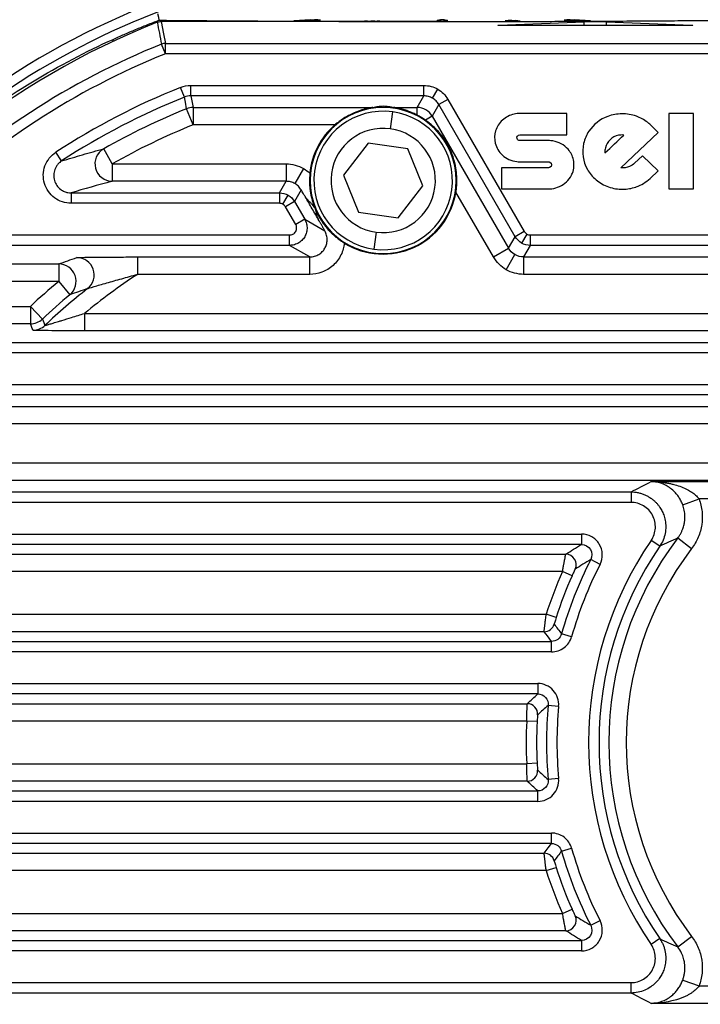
# Paper-space layout '_Superior' of a CAD drawing. Header units: millimetres. Extents: x -40 to 40, y -40 to 40.
# Tile 8 of 13: x -12.1 to 7.4, y -7.5 to 20.8. Entities that reach past the tile are written whole.
import ezdxf

# ---------------------------------------------------------------- set-up
doc = ezdxf.new("R2010")
doc.units = ezdxf.units.MM

psp = doc.layouts.new('_Superior')

# ---------------------------------------------------------------- linework, layer by layer
at = {"color": 7, "linetype": 'Continuous', "lineweight": 25}
for p, q in [((0, 20.733), (-8.081, 20.733)), ((-3.794, 20.784), (-4.26, 20.754)), ((-4.189, 20.752), (-4.093, 20.751)), ((-3.97, 20.752), (-3.504, 20.783)), ((-3.794, 20.764), (-3.794, 20.784)), ((-3.575, 20.785), (-3.672, 20.785)), ((-3.672, 20.785), (-3.672, 20.772)), ((-3.575, 20.778), (-3.575, 20.785)), ((-2.151, 20.743), (-2.052, 20.742)), ((-1.94, 20.744), (-1.809, 20.761)), ((-0.15, 20.775), (-0.15, 20.744)), ((0.05, 20.777), (-0.05, 20.777)), ((-0.05, 20.777), (-0.05, 20.742)), ((-0.05, 20.742), (0.05, 20.742)), ((0.05, 20.742), (0.05, 20.777)), ((0.15, 20.744), (0.15, 20.775)), ((1.626, 20.625), (4.077, 20.728)), ((1.809, 20.761), (1.94, 20.744)), ((1.994, 20.763), (1.895, 20.763)), ((2.052, 20.742), (2.151, 20.743)), ((2.237, 20.745), (2.107, 20.762)), ((3.504, 20.783), (3.97, 20.752)), ((3.672, 20.785), (3.575, 20.785)), ((3.575, 20.785), (3.575, 20.778)), ((3.672, 20.772), (3.672, 20.785)), ((4.26, 20.754), (3.794, 20.784)), ((4.077, 20.617), (4.077, 20.728)), ((4.093, 20.751), (4.189, 20.752)), ((4.723, 20.728), (7.174, 20.625)), ((4.723, 20.617), (4.723, 20.728)), ((6.85, 20.617), (1.949, 20.617)), ((-9.464, 20.162), (-9.464, 20.22)), ((-7.96, 19.803), (-8.072, 20.081)), ((-7.96, 19.803), (-7.96, 20.103)), ((-7.96, 20.103), (7.96, 20.103)), ((7.96, 19.803), (-7.96, 19.803)), ((-7.412, 18.559), (-7.523, 18.838)), ((-7.226, 18.595), (-7.226, 18.895)), ((-7.226, 18.895), (-0.53, 18.895)), ((-0.53, 18.595), (-0.53, 18.895)), ((-0.28, 18.528), (-0.13, 18.788)), ((-0.53, 18.595), (-7.226, 18.595)), ((-0.723, 18.262), (-0.53, 18.595)), ((0.162, 18.495), (-0.097, 18.345)), ((0.162, 18.495), (2.356, 14.695)), ((-7.162, 17.762), (-7.349, 18.225)), ((-7.162, 18.262), (-1.996, 18.262)), ((-7.162, 18.262), (-7.162, 17.762)), ((-1.699, 18.261), (-1.699, 18.304)), ((-1.493, 17.647), (-1.426, 18.133)), ((-1.401, 18.262), (-0.723, 18.262)), ((-0.723, 18.041), (-0.723, 18.262)), ((-0.097, 18.345), (-0.29, 18.012)), ((2.097, 14.545), (-0.097, 18.345)), ((-0.29, 18.012), (-0.487, 17.898)), ((-0.29, 18.012), (1.904, 14.212)), ((3.584, 18.088), (2.231, 18.088)), ((3.584, 17.476), (3.584, 18.088)), ((7.216, 18.088), (6.508, 18.088)), ((6.508, 18.088), (6.508, 15.918)), ((7.216, 15.918), (7.216, 18.088)), ((-3.085, 17.762), (-7.162, 17.762)), ((6.208, 17.546), (5.982, 17.761)), ((2.226, 17.476), (3.584, 17.476)), ((3.052, 17.309), (2.226, 17.309)), ((5.131, 16.522), (6.208, 17.546)), ((-9.484, 16.638), (-9.732, 17.072)), ((-2.134, 17.231), (-2.842, 16.319)), ((-0.99, 17.072), (-2.134, 17.231)), ((-0.555, 16.003), (-0.99, 17.072)), ((-10.941, 16.723), (-11.105, 16.974)), ((5.753, 16.875), (5.528, 16.661)), ((6.208, 16.443), (5.753, 16.875)), ((-9.484, 16.638), (-9.484, 16.138)), ((-9.484, 16.638), (-4.489, 16.638)), ((-4.489, 16.638), (-4.489, 16.138)), ((-3.989, 16.504), (-4.239, 16.071)), ((1.703, 16.53), (1.703, 15.918)), ((3.057, 16.53), (1.703, 16.53)), ((2.213, 16.698), (3.05, 16.697)), ((5.972, 16.219), (6.208, 16.443)), ((-2.842, 16.319), (-2.407, 15.249)), ((-4.489, 16.138), (-9.484, 16.138)), ((-4.681, 15.805), (-4.489, 16.138)), ((-4.056, 15.888), (-4.248, 15.555)), ((-1.264, 15.091), (-0.555, 16.003)), ((1.703, 15.918), (3.052, 15.918)), ((5.559, 15.973), (5.572, 15.977)), ((6.508, 15.918), (7.216, 15.918)), ((-10.667, 15.805), (-10.667, 15.505)), ((-10.667, 15.805), (-4.681, 15.805)), ((-4.681, 15.805), (-4.681, 15.505)), ((-4.581, 15.478), (-4.431, 15.738)), ((1.471, 13.962), (0.393, 15.83)), ((-4.681, 15.505), (-10.667, 15.505)), ((-4.248, 15.555), (-4.508, 15.405)), ((-4.213, 14.895), (-4.508, 15.405)), ((-4.248, 15.555), (-3.954, 15.045)), ((-3.954, 15.045), (-4.213, 14.895)), ((-3.954, 15.045), (-3.377, 14.712)), ((-2.407, 15.249), (-1.264, 15.091)), ((-15.06, 14.595), (-4.387, 14.595)), ((-4.387, 14.295), (-4.387, 14.595)), ((-1.904, 14.675), (-1.971, 14.189)), ((1.904, 14.212), (2.097, 14.545)), ((2.356, 14.695), (2.097, 14.545)), ((2.43, 14.622), (2.28, 14.362)), ((2.53, 14.595), (2.53, 14.295)), ((2.53, 14.595), (15.06, 14.595)), ((-4.387, 14.295), (-14.933, 14.295)), ((-3.81, 13.962), (-4.387, 14.295)), ((1.471, 13.962), (1.904, 14.212)), ((2.53, 14.295), (2.337, 13.962)), ((14.933, 14.295), (2.53, 14.295)), ((-8.76, 13.962), (-3.81, 13.962)), ((-8.76, 13.962), (-8.76, 13.462)), ((-3.81, 13.462), (-3.81, 13.962)), ((-1.699, 14.061), (-1.699, 14.044)), ((1.837, 13.596), (2.087, 14.029)), ((2.337, 13.962), (8.76, 13.962)), ((2.337, 13.962), (2.337, 13.462)), ((-16.761, 13.76), (-11.025, 13.76)), ((-11.025, 13.76), (-11.025, 13.261)), ((-3.81, 13.462), (-8.76, 13.462)), ((8.76, 13.462), (2.337, 13.462)), ((-11.025, 13.261), (-17.418, 13.261)), ((-11.025, 13.261), (-10.705, 12.876)), ((-17.944, 12.539), (-11.839, 12.539)), ((-11.839, 12.539), (-11.839, 12.04)), ((-11.839, 12.539), (-11.495, 12.176)), ((-10.282, 12.338), (-10.282, 11.838)), ((-10.282, 12.338), (10.282, 12.338)), ((-11.839, 12.04), (-18.461, 12.04)), ((10.282, 11.838), (-10.282, 11.838)), ((-14.933, 11.505), (14.933, 11.505)), ((15.06, 11.205), (-15.06, 11.205)), ((-15.06, 10.295), (15.06, 10.295)), ((14.933, 9.995), (-14.933, 9.995)), ((-13.192, 9.662), (13.192, 9.662)), ((13.192, 9.162), (-13.192, 9.162)), ((-13.905, 8.038), (13.905, 8.038)), ((13.905, 7.538), (-13.905, 7.538)), ((6.007, 7.503), (19.233, 7.503)), ((-14.933, 7.205), (5.424, 7.205)), ((5.424, 7.205), (5.424, 6.905)), ((5.424, 6.905), (-15.06, 6.905)), ((6.912, 6.831), (7.381, 7.003)), ((19.233, 7.003), (7.381, 7.003)), ((-15.06, 5.995), (4, 5.995)), ((4, 5.995), (4, 5.695)), ((4, 5.695), (-14.933, 5.695)), ((6.249, 5.641), (6.002, 5.81)), ((6.768, 5.881), (7.166, 5.578)), ((-15.236, 5.414), (3.55, 5.414)), ((4.533, 5.121), (4.267, 5.258)), ((3.455, 4.914), (-15.236, 4.914)), ((3.729, 4.792), (3.455, 4.914)), ((-15.579, 3.686), (2.986, 3.686)), ((3.272, 3.594), (2.986, 3.686)), ((2.928, 3.186), (-15.579, 3.186)), ((3.716, 3.042), (3.427, 3.124)), ((-14.933, 2.905), (3.138, 2.905)), ((3.138, 2.605), (3.138, 2.905)), ((3.138, 2.605), (-15.06, 2.605)), ((-15.06, 1.695), (2.746, 1.695)), ((2.746, 1.695), (2.746, 1.395)), ((2.746, 1.395), (-14.933, 1.395)), ((-15.997, 1.114), (2.442, 1.114)), ((3.343, 1.039), (3.044, 1.067)), ((2.426, 0.614), (-15.997, 0.614)), ((2.726, 0.599), (2.426, 0.614)), ((-15.997, -0.614), (2.426, -0.614)), ((2.726, -0.599), (2.426, -0.614)), ((2.442, -1.114), (-15.997, -1.114)), ((3.343, -1.039), (3.044, -1.067)), ((-14.933, -1.395), (2.746, -1.395)), ((2.746, -1.695), (2.746, -1.395)), ((2.746, -1.695), (-15.06, -1.695)), ((-15.06, -2.605), (3.138, -2.605)), ((3.138, -2.905), (3.138, -2.605)), ((3.138, -2.905), (-14.933, -2.905)), ((3.427, -3.124), (3.716, -3.042)), ((-15.579, -3.186), (2.928, -3.186)), ((2.986, -3.686), (3.272, -3.594)), ((2.986, -3.686), (-15.579, -3.686)), ((3.455, -4.914), (3.729, -4.792)), ((-15.236, -4.914), (3.455, -4.914)), ((4.267, -5.258), (4.533, -5.121)), ((3.55, -5.414), (-15.236, -5.414)), ((6.249, -5.641), (6.002, -5.81)), ((6.768, -5.881), (7.166, -5.578)), ((-14.933, -5.695), (4, -5.695)), ((4, -5.695), (4, -5.995)), ((4, -5.995), (-15.06, -5.995)), ((-15.06, -6.905), (5.424, -6.905)), ((5.424, -7.205), (5.424, -6.905)), ((6.912, -6.831), (7.381, -7.003)), ((7.381, -7.003), (19.233, -7.003)), ((5.424, -7.205), (-14.933, -7.205)), ((19.233, -7.503), (6.007, -7.503))]:
    psp.add_line(p, q, dxfattribs=at)
at = {"color": 7, "linetype": 'Continuous', "lineweight": 25, "flags": 128}
for points in [[(-8.181, 20.96), (-8.161, 20.854), (-8.145, 20.771)], [(-8.081, 20.733), (-8.014, 20.38), (-7.96, 20.103)], [(-7.349, 18.225), (-7.384, 18.412), (-7.412, 18.559)], [(-7.226, 18.595), (-7.19, 18.408), (-7.162, 18.262)], [(-11.495, 12.176), (-11.453, 12.074), (-11.42, 11.993)], [(-11.765, 11.855), (-11.806, 11.959), (-11.839, 12.04)], [(3.138, 2.905), (3.02, 3.062), (2.928, 3.186)], [(2.928, -3.186), (3.045, -3.029), (3.138, -2.905)]]:
    psp.add_lwpolyline(points, dxfattribs=at)
at = {"color": 7, "linetype": 'Continuous', "lineweight": 25}
for centre, radius, start, end in [((0, 0), 40, 89.4727, 269.4727), ((0, 0), 40, 269.4727, 89.4727), ((0, 0), 39.7, 89.4727, 269.4727), ((0, 0), 39.7, 269.4727, 89.4727), ((0, 0), 26.253, 12.9264, 166.9377), ((0, 0), 25.953, 11.5776, 168.5154), ((0, 0), 25.583, 9.1472, 170.7212), ((0, 0), 25.583, 9.2224, 90), ((0, 0), 22.833, 89.4727, 270), ((0, 0), 22.833, 269.4727, 90), ((0, 0), 22.544, 108.1456, 135.2885), ((0, 0), 22.273, 111.5785, 248.4215), ((227.174, 64.951), 239.487, 190.64503, 190.79864), ((0, 0), 21.643, 111.8987, 134.4024), ((-7.96, 19.803), 0.3, 90.0034, 111.8953), ((0, 0), 21.343, 111.8987, 134.4024), ((0, 0), 20.284, 111.77, 123.1942), ((0, 0), 19.984, 111.77, 123.1942), ((0, 0), 19.651, 111.9608, 119.6841), ((-7.162, 17.762), 0.5, 90.0034, 111.9574), ((-1.699, 16.161), 2.1, 90, 270), ((-1.699, 16.161), 1.991, 82.128, 262.128), ((-1.699, 16.161), 1.991, 262.128, 82.128), ((-1.699, 16.161), 1.991, 262.128, 82.128), ((-1.699, 16.161), 2.1, 270, 90), ((-0.723, 17.762), 0.5, 30.0107, 89.9893), ((0, 0), 19.151, 111.9608, 119.6841), ((-1.699, 16.161), 2.117, 130.8854, 174.3767), ((-1.699, 16.161), 1.5, 82.128, 262.128), ((-1.699, 16.161), 1.5, 262.128, 82.128), ((-9.483, 16.639), 0.5, 119.8276, 269.8566), ((-1.699, 16.161), 2.117, 238.1913, 351.0032), ((-10.504, 13.444), 0.5, 308.0906, 89.9066), ((-11.026, 13.26), 0.5, 309.8266, 89.9135), ((0, 0), 16.061, 123.0529, 129.8069), ((0, 0), 17.245, 129.7401, 133.3532), ((0, 0), 16.561, 127.9971, 133.5984), ((0, 0), 16.745, 129.7401, 133.3532), ((-11.839, 12.54), 0.5, 270.0072, 313.346), ((-11.765, 12.355), 0.5, 270.0072, 313.5912), ((14.5, 0), 10.295, 145.6401, 214.3599), ((14.5, 0), 9.714, 142.7436, 217.2564), ((3.549, 5.114), 0.3, 335.0033, 89.9629), ((14.5, 0), 9.995, 145.6401, 214.3599), ((14.5, 0), 9.214, 142.7436, 217.2564), ((14.5, 0), 11.505, 152.8065, 164.2464), ((14.5, 0), 11.205, 152.8065, 164.2464), ((14.5, 0), 12.089, 156.0154, 162.2489), ((14.5, 0), 11.789, 156.0154, 162.2489), ((2.928, 3.486), 0.3, 270.0143, 343.2221), ((33.371, 26.375), 37.911, 217.3033, 217.8289), ((2.441, 0.814), 0.3, 356.1596, 89.9778), ((14.5, 0), 11.505, 174.6783, 185.3217), ((14.5, 0), 11.205, 174.6783, 185.3217), ((14.5, 0), 12.089, 177.0879, 182.9121), ((14.5, 0), 11.789, 177.0879, 182.9121), ((2.441, -0.814), 0.3, 270.0222, 3.8404), ((14.5, 0), 11.205, 195.7536, 207.1935), ((2.928, -3.486), 0.3, 16.7779, 89.9857), ((33.414, -26.408), 37.965, 142.1715, 142.6964), ((14.5, 0), 11.505, 195.7536, 207.1935), ((14.5, 0), 11.789, 197.7511, 203.9846), ((14.5, 0), 12.089, 197.7511, 203.9846), ((0, 0), 25.583, 189.1472, 350.7127), ((3.549, -5.114), 0.3, 270.0371, 24.9967), ((0, 0), 25.953, 191.5776, 348.5154), ((0, 0), 26.253, 192.9264, 346.9377)]:
    psp.add_arc(centre, radius, start, end, dxfattribs=at)
for points, knots in [([(-9.464, 20.22), (-9.357, 20.268), (-9.143, 20.364), (-8.815, 20.504), (-8.484, 20.64), (-8.258, 20.727), (-8.145, 20.771)], [0, 0, 0, 0, 0.251426, 0.501834, 0.751325, 1, 1, 1, 1]), ([(-8.145, 20.771), (-6.965, 20.759), (-5.66, 20.749), (-2.904, 20.736), (-1.452, 20.733), (1.452, 20.733), (2.904, 20.736), (5.66, 20.749), (6.965, 20.759), (8.145, 20.771)], [0, 0, 0, 0, 0.25, 0.25, 0.5, 0.5, 0.75, 0.75, 1, 1, 1, 1]), ([(-4.189, 20.752), (-4.212, 20.752), (-4.236, 20.752), (-4.264, 20.753), (-4.266, 20.753), (-4.26, 20.754)], [0, 0, 0, 0, 0.5, 0.5, 1, 1, 1, 1]), ([(-3.97, 20.752), (-3.976, 20.752), (-3.993, 20.752), (-4.041, 20.751), (-4.07, 20.751), (-4.093, 20.751)], [0, 0, 0, 0, 0.5, 0.5, 1, 1, 1, 1]), ([(-3.794, 20.784), (-3.788, 20.784), (-3.771, 20.785), (-3.724, 20.785), (-3.694, 20.785), (-3.672, 20.785)], [0, 0, 0, 0, 0.5, 0.5, 1, 1, 1, 1]), ([(-3.575, 20.785), (-3.555, 20.785), (-3.535, 20.785), (-3.508, 20.784), (-3.501, 20.784), (-3.501, 20.783)], [0, 0, 0, 0, 0.5, 0.5, 1, 1, 1, 1]), ([(-2.151, 20.743), (-2.174, 20.743), (-2.2, 20.743), (-2.234, 20.744), (-2.24, 20.744), (-2.237, 20.745)], [0, 0, 0, 0, 0.5, 0.5, 1, 1, 1, 1]), ([(-1.94, 20.744), (-1.943, 20.743), (-1.956, 20.743), (-2, 20.742), (-2.028, 20.742), (-2.052, 20.742)], [0, 0, 0, 0, 0.5, 0.5, 1, 1, 1, 1]), ([(-0.15, 20.775), (-0.15, 20.775), (-0.14, 20.776), (-0.101, 20.777), (-0.074, 20.777), (-0.05, 20.777)], [0, 0, 0, 0, 0.5, 0.5, 1, 1, 1, 1]), ([(-0.05, 20.742), (-0.074, 20.742), (-0.101, 20.742), (-0.14, 20.743), (-0.15, 20.743), (-0.15, 20.744)], [0, 0, 0, 0, 0.5, 0.5, 1, 1, 1, 1]), ([(0, 20.733), (1.392, 20.733), (2.806, 20.736), (5.545, 20.748), (6.868, 20.758), (8.088, 20.769)], [0, 0, 0, 0, 0.5, 0.5, 1, 1, 1, 1]), ([(0.05, 20.777), (0.074, 20.777), (0.101, 20.777), (0.14, 20.776), (0.15, 20.775), (0.15, 20.775)], [0, 0, 0, 0, 0.5, 0.5, 1, 1, 1, 1]), ([(0.15, 20.744), (0.15, 20.743), (0.14, 20.743), (0.101, 20.742), (0.074, 20.742), (0.05, 20.742)], [0, 0, 0, 0, 0.5, 0.5, 1, 1, 1, 1]), ([(1.809, 20.761), (1.806, 20.762), (1.812, 20.762), (1.846, 20.763), (1.872, 20.763), (1.895, 20.763)], [0, 0, 0, 0, 0.5, 0.5, 1, 1, 1, 1]), ([(2.052, 20.742), (2.028, 20.742), (2, 20.742), (1.956, 20.743), (1.943, 20.743), (1.94, 20.744)], [0, 0, 0, 0, 0.5, 0.5, 1, 1, 1, 1]), ([(1.994, 20.763), (2.018, 20.763), (2.046, 20.763), (2.09, 20.763), (2.103, 20.762), (2.107, 20.762)], [0, 0, 0, 0, 0.5, 0.5, 1, 1, 1, 1]), ([(2.238, 20.744), (2.238, 20.744), (2.23, 20.744), (2.197, 20.743), (2.173, 20.743), (2.151, 20.743)], [0, 0, 0, 0, 0.5, 0.5, 1, 1, 1, 1]), ([(3.504, 20.783), (3.498, 20.783), (3.5, 20.784), (3.528, 20.784), (3.552, 20.785), (3.575, 20.785)], [0, 0, 0, 0, 0.5, 0.5, 1, 1, 1, 1]), ([(3.672, 20.785), (3.694, 20.785), (3.724, 20.785), (3.771, 20.785), (3.788, 20.784), (3.794, 20.784)], [0, 0, 0, 0, 0.5, 0.5, 1, 1, 1, 1]), ([(4.093, 20.751), (4.07, 20.751), (4.041, 20.751), (3.993, 20.752), (3.976, 20.752), (3.97, 20.752)], [0, 0, 0, 0, 0.5, 0.5, 1, 1, 1, 1]), ([(4.077, 20.728), (4.097, 20.729), (4.133, 20.73), (4.246, 20.732), (4.322, 20.732), (4.478, 20.732), (4.554, 20.732), (4.666, 20.73), (4.703, 20.729), (4.723, 20.728)], [0, 0, 0, 0, 0.25, 0.25, 0.5, 0.5, 0.75, 0.75, 1, 1, 1, 1]), ([(4.263, 20.753), (4.263, 20.753), (4.256, 20.753), (4.229, 20.752), (4.209, 20.752), (4.189, 20.752)], [0, 0, 0, 0, 0.5, 0.5, 1, 1, 1, 1]), ([(1.949, 20.617), (1.908, 20.617), (1.864, 20.617), (1.777, 20.617), (1.736, 20.618), (1.668, 20.619), (1.641, 20.62), (1.607, 20.621), (1.599, 20.622), (1.599, 20.623)], [0, 0, 0, 0, 0.25, 0.25, 0.5, 0.5, 0.75, 0.75, 1, 1, 1, 1]), ([(7.174, 20.625), (7.192, 20.624), (7.204, 20.623), (7.196, 20.621), (7.176, 20.62), (7.107, 20.618), (7.058, 20.618), (6.953, 20.617), (6.899, 20.617), (6.85, 20.617)], [0, 0, 0, 0, 0.25, 0.25, 0.5, 0.5, 0.75, 0.75, 1, 1, 1, 1]), ([(-9.464, -20.22), (-10.231, -19.871), (-11.007, -19.466), (-12.554, -18.529), (-13.326, -17.996), (-14.84, -16.795), (-15.582, -16.125), (-17.003, -14.645), (-17.682, -13.835), (-18.942, -12.081), (-19.523, -11.137), (-20.551, -9.133), (-20.998, -8.073), (-21.727, -5.867), (-22.009, -4.721), (-22.388, -2.383), (-22.484, -1.192), (-22.484, 1.192), (-22.388, 2.383), (-22.009, 4.721), (-21.727, 5.867), (-20.998, 8.073), (-20.551, 9.133), (-19.523, 11.137), (-18.942, 12.081), (-17.682, 13.835), (-17.003, 14.645), (-15.582, 16.125), (-14.84, 16.795), (-13.326, 17.996), (-12.554, 18.529), (-11.007, 19.466), (-10.231, 19.871), (-9.464, 20.22)], [0, 0, 0, 0, 0.0625, 0.0625, 0.125, 0.125, 0.1875, 0.1875, 0.25, 0.25, 0.3125, 0.3125, 0.375, 0.375, 0.4375, 0.4375, 0.5, 0.5, 0.5625, 0.5625, 0.625, 0.625, 0.6875, 0.6875, 0.75, 0.75, 0.8125, 0.8125, 0.875, 0.875, 0.9375, 0.9375, 1, 1, 1, 1]), ([(-0.28, 18.528), (-0.299, 18.538), (-0.337, 18.558), (-0.399, 18.579), (-0.464, 18.592), (-0.508, 18.594), (-0.53, 18.595)], [0, 0, 0, 0, 0.245593, 0.494121, 0.745589, 1, 1, 1, 1]), ([(-0.097, 18.345), (-0.109, 18.364), (-0.133, 18.401), (-0.177, 18.45), (-0.226, 18.494), (-0.262, 18.516), (-0.28, 18.528)], [0, 0, 0, 0, 0.254411, 0.505879, 0.754407, 1, 1, 1, 1]), ([(-1.996, 18.262), (-1.997, 18.261), (-2, 18.261), (-2.014, 18.259), (-2.034, 18.255), (-2.062, 18.251), (-2.097, 18.244), (-2.139, 18.235), (-2.188, 18.224), (-2.254, 18.207), (-2.336, 18.183), (-2.433, 18.15), (-2.552, 18.102), (-2.688, 18.037), (-2.834, 17.951), (-2.966, 17.86), (-3.046, 17.794), (-3.085, 17.762)], [0, 0, 0, 0, 0.01639, 0.035821, 0.059297, 0.087394, 0.120444, 0.158651, 0.202145, 0.251014, 0.331798, 0.414673, 0.49977, 0.639888, 0.769316, 0.888969, 1, 1, 1, 1]), ([(-1.996, 18.262), (-1.948, 18.276), (-1.898, 18.286), (-1.799, 18.3), (-1.749, 18.304), (-1.699, 18.304)], [0, 0, 0, 0, 0.5, 0.5, 1, 1, 1, 1]), ([(-1.699, 18.304), (-1.649, 18.304), (-1.598, 18.3), (-1.499, 18.286), (-1.449, 18.276), (-1.401, 18.262)], [0, 0, 0, 0, 0.5, 0.5, 1, 1, 1, 1]), ([(-0.723, 18.041), (-0.762, 18.06), (-0.84, 18.1), (-0.961, 18.149), (-1.09, 18.193), (-1.199, 18.222), (-1.281, 18.24), (-1.325, 18.249), (-1.355, 18.254), (-1.377, 18.258), (-1.395, 18.261), (-1.399, 18.261), (-1.401, 18.262)], [0, 0, 0, 0, 0.163145, 0.328984, 0.497932, 0.697471, 0.781091, 0.848656, 0.890543, 0.92498, 0.965137, 1, 1, 1, 1]), ([(-0.487, 17.898), (-0.505, 17.911), (-0.543, 17.937), (-0.602, 17.974), (-0.663, 18.009), (-0.703, 18.03), (-0.723, 18.041)], [0, 0, 0, 0, 0.250126, 0.500008, 0.749918, 1, 1, 1, 1]), ([(0.393, 15.83), (0.398, 15.865), (0.408, 15.937), (0.417, 16.05), (0.42, 16.171), (0.416, 16.3), (0.404, 16.43), (0.382, 16.57), (0.348, 16.722), (0.302, 16.866), (0.248, 17.006), (0.189, 17.132), (0.116, 17.261), (0.035, 17.385), (-0.044, 17.488), (-0.142, 17.602), (-0.248, 17.709), (-0.372, 17.815), (-0.451, 17.872), (-0.487, 17.898)], [0, 0, 0, 0, 0.042837, 0.089127, 0.139083, 0.192872, 0.250631, 0.304774, 0.375111, 0.45189, 0.500302, 0.567693, 0.625385, 0.680041, 0.750324, 0.789955, 0.87532, 0.94431, 1, 1, 1, 1]), ([(-10.941, 16.723), (-10.841, 16.754), (-10.644, 16.814), (-10.341, 16.902), (-10.04, 16.988), (-9.833, 17.045), (-9.732, 17.072)], [0, 0, 0, 0, 0.260634, 0.514179, 0.760634, 1, 1, 1, 1]), ([(-10.667, 15.505), (-10.84, 15.505), (-11.008, 15.561), (-11.283, 15.766), (-11.385, 15.912), (-11.483, 16.239), (-11.478, 16.419), (-11.361, 16.739), (-11.25, 16.88), (-11.105, 16.974)], [0, 0, 0, 0, 0.25, 0.25, 0.5, 0.5, 0.75, 0.75, 1, 1, 1, 1]), ([(-10.941, 16.723), (-10.96, 16.71), (-11, 16.681), (-11.054, 16.626), (-11.102, 16.557), (-11.149, 16.459), (-11.177, 16.323), (-11.157, 16.163), (-11.086, 16.014), (-10.983, 15.907), (-10.869, 15.843), (-10.766, 15.81), (-10.699, 15.807), (-10.667, 15.805)], [0, 0, 0, 0, 0.0547836, 0.114901, 0.1803711, 0.2509192, 0.3691502, 0.5004701, 0.6215238, 0.7499645, 0.8425135, 0.9259522, 1, 1, 1, 1]), ([(-3.806, 16.368), (-3.808, 16.344), (-3.813, 16.291), (-3.816, 16.205), (-3.817, 16.103), (-3.811, 15.988), (-3.792, 15.821), (-3.758, 15.651), (-3.714, 15.509), (-3.686, 15.429), (-3.671, 15.39), (-3.665, 15.374)], [0, 0, 0, 0, 0.072483, 0.156048, 0.251073, 0.376723, 0.50173, 0.748897, 0.874419, 0.948211, 1, 1, 1, 1]), ([(-4.239, 16.071), (-4.258, 16.081), (-4.296, 16.102), (-4.358, 16.122), (-4.423, 16.136), (-4.467, 16.137), (-4.489, 16.138)], [0, 0, 0, 0, 0.245587, 0.494112, 0.745581, 1, 1, 1, 1]), ([(-4.056, 15.888), (-4.068, 15.907), (-4.091, 15.945), (-4.135, 15.994), (-4.184, 16.037), (-4.221, 16.06), (-4.239, 16.071)], [0, 0, 0, 0, 0.254419, 0.505888, 0.754413, 1, 1, 1, 1]), ([(-3.941, 15.697), (-3.958, 15.725), (-3.997, 15.79), (-4.035, 15.853), (-4.056, 15.888)], [0, 0, 0, 0, 0.424747, 1, 1, 1, 1]), ([(-3.539, 15.004), (-3.606, 15.119), (-3.673, 15.235), (-3.807, 15.466), (-3.874, 15.581), (-3.941, 15.697)], [0, 0, 0, 0, 0.5, 0.5, 1, 1, 1, 1]), ([(-3.664, 15.374), (-3.678, 15.393), (-3.707, 15.433), (-3.759, 15.493), (-3.833, 15.567), (-3.897, 15.63), (-3.931, 15.681), (-3.941, 15.697)], [0, 0, 0, 0, 0.140367, 0.305437, 0.500353, 0.84675, 1, 1, 1, 1]), ([(-3.635, 15.304), (-3.625, 15.281), (-3.602, 15.232), (-3.57, 15.167), (-3.532, 15.099), (-3.492, 15.031), (-3.446, 14.962), (-3.401, 14.898), (-3.352, 14.835), (-3.301, 14.773), (-3.248, 14.714), (-3.188, 14.653), (-3.13, 14.599), (-3.063, 14.54), (-2.992, 14.483), (-2.904, 14.418), (-2.843, 14.38), (-2.815, 14.362)], [0, 0, 0, 0, 0.058744, 0.124739, 0.172618, 0.249111, 0.320845, 0.373702, 0.436347, 0.498533, 0.551867, 0.62344, 0.706969, 0.748596, 0.840489, 0.923812, 1, 1, 1, 1]), ([(-3.539, 15.004), (-3.55, 15.025), (-3.573, 15.069), (-3.598, 15.143), (-3.617, 15.221), (-3.629, 15.278), (-3.635, 15.304)], [0, 0, 0, 0, 0.2499145, 0.498177, 0.7690342, 1, 1, 1, 1]), ([(-3.954, 15.045), (-3.943, 15.024), (-3.921, 14.983), (-3.9, 14.916), (-3.888, 14.847), (-3.885, 14.777), (-3.893, 14.708), (-3.91, 14.64), (-3.936, 14.575), (-3.971, 14.514), (-4.014, 14.459), (-4.064, 14.411), (-4.121, 14.37), (-4.183, 14.337), (-4.248, 14.313), (-4.317, 14.298), (-4.363, 14.296), (-4.387, 14.295)], [0, 0, 0, 0, 0.066669, 0.133337, 0.200005, 0.266671, 0.333337, 0.400002, 0.466667, 0.533333, 0.599998, 0.666663, 0.733329, 0.799995, 0.866663, 0.933331, 1, 1, 1, 1]), ([(-4.387, 14.595), (-4.358, 14.595), (-4.325, 14.601), (-4.262, 14.634), (-4.233, 14.661), (-4.194, 14.728), (-4.185, 14.767), (-4.188, 14.838), (-4.199, 14.87), (-4.213, 14.895)], [0, 0, 0, 0, 0.25, 0.25, 0.5, 0.5, 0.75, 0.75, 1, 1, 1, 1]), ([(-3.377, 14.712), (-3.391, 14.738), (-3.417, 14.784), (-3.457, 14.857), (-3.496, 14.927), (-3.525, 14.979), (-3.539, 15.004)], [0, 0, 0, 0, 0.285183, 0.49972, 0.762323, 1, 1, 1, 1]), ([(-3.81, 13.962), (-3.786, 13.963), (-3.739, 13.965), (-3.67, 13.98), (-3.606, 14.003), (-3.548, 14.034), (-3.495, 14.071), (-3.448, 14.114), (-3.408, 14.161), (-3.364, 14.228), (-3.323, 14.323), (-3.304, 14.45), (-3.317, 14.586), (-3.356, 14.669), (-3.377, 14.712)], [0, 0, 0, 0, 0.068234, 0.134844, 0.199831, 0.263198, 0.32495, 0.385088, 0.443617, 0.500542, 0.615764, 0.737399, 0.865471, 1, 1, 1, 1]), ([(-2.815, 14.362), (-2.826, 14.25), (-2.857, 14.133), (-2.966, 13.911), (-3.044, 13.806), (-3.234, 13.634), (-3.346, 13.567), (-3.578, 13.481), (-3.698, 13.462), (-3.81, 13.462)], [0, 0, 0, 0, 0.25, 0.25, 0.5, 0.5, 0.75, 0.75, 1, 1, 1, 1]), ([(-10.503, 13.945), (-10.494, 13.948), (-10.4, 13.951), (-10.145, 13.955), (-9.987, 13.957), (-9.656, 13.96), (-9.48, 13.96), (-9.123, 13.961), (-8.942, 13.962), (-8.76, 13.962)], [0, 0, 0, 0, 0.25, 0.25, 0.5, 0.5, 0.75, 0.75, 1, 1, 1, 1]), ([(-10.195, 13.051), (-10.187, 13.055), (-10.112, 13.078), (-9.907, 13.14), (-9.779, 13.178), (-9.507, 13.255), (-9.362, 13.296), (-9.064, 13.379), (-8.913, 13.421), (-8.76, 13.462)], [0, 0, 0, 0, 0.25, 0.25, 0.5, 0.5, 0.75, 0.75, 1, 1, 1, 1]), ([(-11.42, 11.993), (-11.419, 11.993), (-11.417, 11.993), (-11.402, 11.997), (-11.377, 12.004), (-11.342, 12.015), (-11.297, 12.028), (-11.243, 12.044), (-11.179, 12.063), (-11.106, 12.085), (-11.024, 12.109), (-10.874, 12.155), (-10.626, 12.232), (-10.406, 12.3), (-10.282, 12.338)], [0, 0, 0, 0, 0.033922, 0.069338, 0.107386, 0.14898, 0.194814, 0.245394, 0.301088, 0.362154, 0.428777, 0.501085, 0.71856, 1, 1, 1, 1]), ([(-10.282, 11.838), (-10.446, 11.838), (-10.608, 11.839), (-10.924, 11.84), (-11.081, 11.841), (-11.368, 11.843), (-11.501, 11.845), (-11.7, 11.85), (-11.764, 11.853), (-11.765, 11.855)], [0, 0, 0, 0, 0.25, 0.25, 0.5, 0.5, 0.75, 0.75, 1, 1, 1, 1]), ([(6.912, 6.831), (6.905, 6.849), (6.89, 6.886), (6.865, 6.941), (6.835, 6.996), (6.802, 7.05), (6.765, 7.103), (6.706, 7.177), (6.617, 7.267), (6.46, 7.384), (6.288, 7.46), (6.124, 7.496), (6.042, 7.501), (6.007, 7.503)], [0, 0, 0, 0, 0.037006, 0.07556, 0.116002, 0.158612, 0.203617, 0.251193, 0.364226, 0.500878, 0.750357, 0.892345, 1, 1, 1, 1]), ([(6.007, 7.503), (6.061, 7.502), (6.163, 7.499), (6.308, 7.486), (6.437, 7.467), (6.551, 7.445), (6.648, 7.423), (6.77, 7.389), (6.911, 7.339), (7.067, 7.264), (7.197, 7.182), (7.302, 7.097), (7.356, 7.033), (7.381, 7.003)], [0, 0, 0, 0, 0.109754, 0.20894, 0.297562, 0.375623, 0.443132, 0.500099, 0.629202, 0.743112, 0.842316, 0.927555, 1, 1, 1, 1]), ([(5.424, 7.205), (5.457, 7.204), (5.525, 7.202), (5.626, 7.186), (5.724, 7.161), (5.819, 7.126), (5.908, 7.082), (5.989, 7.032), (6.063, 6.976), (6.129, 6.916), (6.185, 6.855), (6.234, 6.793), (6.274, 6.732), (6.321, 6.651), (6.37, 6.539), (6.413, 6.382), (6.43, 6.203), (6.411, 6.01), (6.354, 5.815), (6.284, 5.699), (6.249, 5.641)], [0, 0, 0, 0, 0.046634, 0.093637, 0.140609, 0.187135, 0.232801, 0.27721, 0.319998, 0.360844, 0.399476, 0.435675, 0.469272, 0.500146, 0.564609, 0.639415, 0.723006, 0.813019, 0.906442, 1, 1, 1, 1]), ([(6.002, 5.81), (6.074, 5.916), (6.116, 6.04), (6.13, 6.293), (6.102, 6.42), (5.984, 6.644), (5.893, 6.74), (5.677, 6.87), (5.552, 6.905), (5.424, 6.905)], [0, 0, 0, 0, 0.25, 0.25, 0.5, 0.5, 0.75, 0.75, 1, 1, 1, 1]), ([(6.768, 5.881), (6.786, 5.906), (6.821, 5.954), (6.863, 6.03), (6.897, 6.103), (6.923, 6.171), (6.941, 6.234), (6.953, 6.289), (6.969, 6.379), (6.977, 6.508), (6.961, 6.675), (6.928, 6.78), (6.912, 6.831)], [0, 0, 0, 0, 0.091504, 0.178314, 0.259092, 0.332627, 0.397869, 0.453947, 0.500163, 0.6721, 0.839739, 1, 1, 1, 1]), ([(7.381, 7.003), (7.424, 6.884), (7.452, 6.763), (7.477, 6.514), (7.474, 6.386), (7.437, 6.14), (7.403, 6.017), (7.305, 5.787), (7.243, 5.679), (7.166, 5.578)], [0, 0, 0, 0, 0.25, 0.25, 0.5, 0.5, 0.75, 0.75, 1, 1, 1, 1]), ([(4.533, 5.121), (4.581, 5.213), (4.603, 5.315), (4.596, 5.519), (4.566, 5.62), (4.458, 5.795), (4.382, 5.868), (4.205, 5.968), (4.103, 5.995), (4, 5.995)], [0, 0, 0, 0, 0.25, 0.25, 0.5, 0.5, 0.75, 0.75, 1, 1, 1, 1]), ([(4, 5.695), (4.102, 5.695), (4.202, 5.639), (4.31, 5.463), (4.314, 5.35), (4.267, 5.258)], [0, 0, 0, 0, 0.5, 0.5, 1, 1, 1, 1]), ([(3.455, 4.914), (3.459, 4.936), (3.466, 4.979), (3.477, 5.039), (3.486, 5.093), (3.495, 5.139), (3.502, 5.179), (3.509, 5.212), (3.514, 5.24), (3.524, 5.289), (3.536, 5.35), (3.546, 5.403), (3.548, 5.41), (3.55, 5.414)], [0, 0, 0, 0, 0.086271, 0.165776, 0.238511, 0.304477, 0.363672, 0.416096, 0.461749, 0.500634, 0.675536, 0.841897, 1, 1, 1, 1]), ([(3.821, 4.987), (3.82, 4.986), (3.808, 4.963), (3.773, 4.89), (3.751, 4.842), (3.729, 4.792)], [0, 0, 0, 0, 0.5, 0.5, 1, 1, 1, 1]), ([(2.928, 3.186), (2.928, 3.187), (2.928, 3.189), (2.929, 3.203), (2.931, 3.224), (2.934, 3.253), (2.938, 3.291), (2.944, 3.345), (2.954, 3.425), (2.968, 3.544), (2.98, 3.636), (2.986, 3.686)], [0, 0, 0, 0, 0.0807322, 0.1625366, 0.245432, 0.3294365, 0.4145675, 0.5008417, 0.6417311, 0.8081268, 1, 1, 1, 1]), ([(3.272, 3.594), (3.256, 3.544), (3.241, 3.495), (3.22, 3.422), (3.214, 3.4), (3.215, 3.399)], [0, 0, 0, 0, 0.5, 0.5, 1, 1, 1, 1]), ([(3.427, 3.124), (3.409, 3.061), (3.371, 3.005), (3.267, 2.927), (3.203, 2.905), (3.138, 2.905)], [0, 0, 0, 0, 0.5, 0.5, 1, 1, 1, 1]), ([(3.138, 2.605), (3.269, 2.605), (3.397, 2.648), (3.604, 2.806), (3.68, 2.916), (3.716, 3.042)], [0, 0, 0, 0, 0.5, 0.5, 1, 1, 1, 1]), ([(3.343, 1.039), (3.359, 1.206), (3.301, 1.377), (3.078, 1.621), (2.914, 1.695), (2.746, 1.695)], [0, 0, 0, 0, 0.5, 0.5, 1, 1, 1, 1]), ([(2.746, 1.395), (2.829, 1.395), (2.912, 1.358), (3.023, 1.236), (3.052, 1.15), (3.044, 1.067)], [0, 0, 0, 0, 0.5, 0.5, 1, 1, 1, 1]), ([(2.426, 0.614), (2.427, 0.636), (2.428, 0.679), (2.429, 0.743), (2.431, 0.804), (2.432, 0.862), (2.434, 0.917), (2.436, 0.981), (2.438, 1.048), (2.44, 1.102), (2.441, 1.11), (2.442, 1.114)], [0, 0, 0, 0, 0.083453, 0.166907, 0.250363, 0.333821, 0.417281, 0.500743, 0.663174, 0.829592, 1, 1, 1, 1]), ([(2.741, 0.794), (2.74, 0.793), (2.738, 0.772), (2.732, 0.701), (2.729, 0.651), (2.726, 0.599)], [0, 0, 0, 0, 0.5, 0.5, 1, 1, 1, 1]), ([(2.442, -1.114), (2.441, -1.113), (2.441, -1.11), (2.44, -1.093), (2.439, -1.065), (2.437, -1.022), (2.435, -0.957), (2.432, -0.864), (2.429, -0.744), (2.427, -0.657), (2.426, -0.614)], [0, 0, 0, 0, 0.087818, 0.181795, 0.281929, 0.388218, 0.500662, 0.667107, 0.833553, 1, 1, 1, 1]), ([(2.726, -0.599), (2.729, -0.651), (2.732, -0.701), (2.738, -0.772), (2.74, -0.793), (2.741, -0.794)], [0, 0, 0, 0, 0.5, 0.5, 1, 1, 1, 1]), ([(2.746, -1.695), (2.914, -1.695), (3.078, -1.621), (3.301, -1.377), (3.359, -1.206), (3.343, -1.039)], [0, 0, 0, 0, 0.5, 0.5, 1, 1, 1, 1]), ([(3.044, -1.067), (3.052, -1.15), (3.023, -1.236), (2.912, -1.358), (2.829, -1.395), (2.746, -1.395)], [0, 0, 0, 0, 0.5, 0.5, 1, 1, 1, 1]), ([(3.716, -3.042), (3.68, -2.916), (3.604, -2.805), (3.396, -2.648), (3.269, -2.605), (3.138, -2.605)], [0, 0, 0, 0, 0.5, 0.5, 1, 1, 1, 1]), ([(3.138, -2.905), (3.203, -2.905), (3.267, -2.927), (3.371, -3.005), (3.409, -3.061), (3.427, -3.124)], [0, 0, 0, 0, 0.5, 0.5, 1, 1, 1, 1]), ([(2.986, -3.686), (2.983, -3.664), (2.978, -3.621), (2.97, -3.559), (2.964, -3.503), (2.957, -3.453), (2.952, -3.408), (2.947, -3.37), (2.941, -3.314), (2.934, -3.25), (2.928, -3.198), (2.928, -3.19), (2.928, -3.186)], [0, 0, 0, 0, 0.085676, 0.166636, 0.242881, 0.314412, 0.381231, 0.44334, 0.500742, 0.671559, 0.837932, 1, 1, 1, 1]), ([(3.215, -3.399), (3.214, -3.4), (3.22, -3.422), (3.241, -3.494), (3.256, -3.544), (3.272, -3.594)], [0, 0, 0, 0, 0.5, 0.5, 1, 1, 1, 1]), ([(3.729, -4.792), (3.751, -4.842), (3.773, -4.89), (3.808, -4.963), (3.82, -4.986), (3.821, -4.987)], [0, 0, 0, 0, 0.5, 0.5, 1, 1, 1, 1]), ([(3.55, -5.414), (3.549, -5.413), (3.548, -5.411), (3.545, -5.398), (3.541, -5.377), (3.535, -5.348), (3.528, -5.31), (3.518, -5.259), (3.503, -5.184), (3.482, -5.068), (3.464, -4.969), (3.455, -4.914)], [0, 0, 0, 0, 0.078246, 0.158537, 0.240913, 0.325413, 0.41207, 0.500917, 0.619421, 0.785848, 1, 1, 1, 1]), ([(4, -5.995), (4.103, -5.995), (4.205, -5.968), (4.382, -5.868), (4.458, -5.795), (4.566, -5.62), (4.596, -5.519), (4.603, -5.315), (4.581, -5.213), (4.533, -5.121)], [0, 0, 0, 0, 0.25, 0.25, 0.5, 0.5, 0.75, 0.75, 1, 1, 1, 1]), ([(4.267, -5.258), (4.313, -5.349), (4.31, -5.463), (4.202, -5.639), (4.103, -5.695), (4, -5.695)], [0, 0, 0, 0, 0.5, 0.5, 1, 1, 1, 1]), ([(6.249, -5.641), (6.267, -5.669), (6.304, -5.726), (6.347, -5.818), (6.382, -5.914), (6.406, -6.012), (6.421, -6.11), (6.425, -6.206), (6.421, -6.298), (6.408, -6.386), (6.39, -6.468), (6.366, -6.542), (6.339, -6.61), (6.298, -6.694), (6.233, -6.799), (6.128, -6.922), (5.989, -7.037), (5.819, -7.13), (5.627, -7.193), (5.492, -7.201), (5.424, -7.205)], [0, 0, 0, 0, 0.046632, 0.093634, 0.140606, 0.187131, 0.232796, 0.277205, 0.319994, 0.36084, 0.399473, 0.435673, 0.469271, 0.500146, 0.564606, 0.639411, 0.723001, 0.813014, 0.90644, 1, 1, 1, 1]), ([(7.166, -5.578), (7.243, -5.679), (7.305, -5.787), (7.403, -6.017), (7.437, -6.14), (7.474, -6.387), (7.477, -6.514), (7.452, -6.763), (7.424, -6.884), (7.381, -7.003)], [0, 0, 0, 0, 0.25, 0.25, 0.5, 0.5, 0.75, 0.75, 1, 1, 1, 1]), ([(5.424, -6.905), (5.552, -6.905), (5.678, -6.87), (5.894, -6.739), (5.984, -6.644), (6.102, -6.42), (6.13, -6.291), (6.115, -6.039), (6.074, -5.916), (6.002, -5.81)], [0, 0, 0, 0, 0.25, 0.25, 0.5, 0.5, 0.75, 0.75, 1, 1, 1, 1]), ([(6.912, -6.831), (6.922, -6.801), (6.942, -6.74), (6.962, -6.643), (6.973, -6.543), (6.973, -6.44), (6.963, -6.331), (6.934, -6.201), (6.877, -6.043), (6.807, -5.938), (6.768, -5.881)], [0, 0, 0, 0, 0.09516, 0.193388, 0.294085, 0.396581, 0.500153, 0.623183, 0.794216, 1, 1, 1, 1]), ([(6.007, -7.503), (6.029, -7.502), (6.078, -7.5), (6.16, -7.488), (6.302, -7.454), (6.46, -7.384), (6.617, -7.267), (6.72, -7.163), (6.801, -7.055), (6.865, -6.946), (6.897, -6.868), (6.912, -6.831)], [0, 0, 0, 0, 0.0672332, 0.1503719, 0.2501884, 0.4993224, 0.6359816, 0.7490864, 0.8415855, 0.9245451, 1, 1, 1, 1]), ([(7.381, -7.003), (7.368, -7.019), (7.341, -7.053), (7.293, -7.101), (7.238, -7.149), (7.174, -7.196), (7.102, -7.241), (7.022, -7.285), (6.934, -7.326), (6.837, -7.365), (6.711, -7.407), (6.536, -7.451), (6.293, -7.492), (6.109, -7.499), (6.007, -7.503)], [0, 0, 0, 0, 0.0388027, 0.0813361, 0.1278735, 0.1786232, 0.233746, 0.2933674, 0.3575863, 0.426482, 0.5001185, 0.624518, 0.7911319, 1, 1, 1, 1])]:
    psp.add_open_spline(points, degree=3, knots=knots, dxfattribs=at)
for points in [[(-8.192, 20.712), (-8.174, 20.718), (-8.138, 20.73), (-8.1, 20.732), (-8.081, 20.733)], [(-3.501, 20.783), (-3.501, 20.783), (-3.502, 20.783), (-3.504, 20.783)], [(-1.808, 20.761), (-1.808, 20.761), (-1.809, 20.761), (-1.809, 20.761)], [(2.237, 20.745), (2.238, 20.744), (2.238, 20.744), (2.238, 20.744)], [(4.26, 20.754), (4.262, 20.754), (4.263, 20.753), (4.263, 20.753)], [(1.599, 20.623), (1.599, 20.624), (1.609, 20.624), (1.626, 20.625)], [(-7.523, 18.838), (-7.428, 18.876), (-7.329, 18.895), (-7.226, 18.895)], [(-0.53, 18.895), (-0.392, 18.895), (-0.25, 18.857), (-0.13, 18.788)], [(-0.13, 18.788), (-0.011, 18.719), (0.093, 18.614), (0.162, 18.495)], [(-7.226, 18.595), (-7.289, 18.595), (-7.353, 18.583), (-7.412, 18.559)], [(1.728, 17.897), (1.633, 17.81), (1.567, 17.706), (1.53, 17.585)], [(2.067, 18.071), (1.938, 18.041), (1.825, 17.984), (1.728, 17.897)], [(2.231, 18.088), (2.175, 18.087), (2.122, 18.082), (2.067, 18.071)], [(4.759, 18.005), (4.534, 17.921), (4.344, 17.772), (4.213, 17.58)], [(5.161, 18.079), (5.022, 18.077), (4.889, 18.051), (4.759, 18.005)], [(5.577, 18.009), (5.442, 18.056), (5.305, 18.08), (5.161, 18.079)], [(5.896, 17.835), (5.799, 17.91), (5.694, 17.967), (5.577, 18.009)], [(1.53, 17.585), (1.497, 17.47), (1.495, 17.355), (1.521, 17.238)], [(4.213, 17.58), (4.14, 17.471), (4.091, 17.353), (4.062, 17.227)], [(5.982, 17.761), (5.955, 17.787), (5.926, 17.811), (5.896, 17.835)], [(2.151, 17.364), (2.133, 17.419), (2.164, 17.473), (2.226, 17.476)], [(2.226, 17.309), (2.191, 17.311), (2.163, 17.332), (2.151, 17.364)], [(3.18, 17.298), (3.137, 17.305), (3.095, 17.308), (3.052, 17.309)], [(3.617, 17.059), (3.502, 17.185), (3.352, 17.268), (3.18, 17.298)], [(4.676, 16.955), (4.856, 17.127), (5.036, 17.298), (5.218, 17.467)], [(5.065, 17.46), (4.879, 17.422), (4.729, 17.278), (4.686, 17.103)], [(5.133, 17.469), (5.11, 17.467), (5.087, 17.464), (5.065, 17.46)], [(5.218, 17.467), (5.189, 17.47), (5.161, 17.47), (5.133, 17.469)], [(1.521, 17.238), (1.555, 17.104), (1.624, 16.988), (1.727, 16.891)], [(3.77, 16.755), (3.745, 16.869), (3.694, 16.969), (3.617, 17.059)], [(4.062, 17.227), (4.006, 16.974), (4.043, 16.709), (4.17, 16.48)], [(4.686, 17.103), (4.676, 17.055), (4.671, 17.005), (4.676, 16.955)], [(1.727, 16.891), (1.842, 16.786), (1.981, 16.723), (2.139, 16.703)], [(3.741, 16.376), (3.787, 16.5), (3.796, 16.626), (3.77, 16.755)], [(-4.489, 16.638), (-4.316, 16.638), (-4.138, 16.59), (-3.989, 16.504)], [(-3.989, 16.504), (-3.923, 16.466), (-3.861, 16.42), (-3.806, 16.368)], [(2.139, 16.703), (2.164, 16.7), (2.188, 16.698), (2.213, 16.698)], [(3.05, 16.697), (3.063, 16.697), (3.074, 16.696), (3.087, 16.692)], [(3.079, 16.532), (3.071, 16.531), (3.065, 16.53), (3.057, 16.53)], [(3.087, 16.692), (3.165, 16.665), (3.159, 16.552), (3.079, 16.532)], [(4.17, 16.48), (4.234, 16.366), (4.317, 16.268), (4.418, 16.182)], [(5.382, 16.563), (5.303, 16.528), (5.217, 16.515), (5.131, 16.522)], [(5.528, 16.661), (5.484, 16.621), (5.438, 16.588), (5.382, 16.563)], [(3.369, 15.987), (3.522, 16.059), (3.636, 16.168), (3.712, 16.313)], [(3.712, 16.313), (3.723, 16.334), (3.732, 16.355), (3.741, 16.376)], [(4.418, 16.182), (4.525, 16.093), (4.644, 16.025), (4.777, 15.977)], [(5.572, 15.977), (5.724, 16.032), (5.856, 16.112), (5.972, 16.219)], [(-9.484, 16.138), (-9.903, 16.027), (-10.295, 15.916), (-10.667, 15.805)], [(3.052, 15.918), (3.083, 15.919), (3.113, 15.92), (3.144, 15.924)], [(3.144, 15.924), (3.224, 15.934), (3.296, 15.954), (3.369, 15.987)], [(4.777, 15.977), (4.91, 15.931), (5.047, 15.909), (5.189, 15.91)], [(5.189, 15.91), (5.317, 15.912), (5.439, 15.932), (5.559, 15.973)], [(-4.681, 15.805), (-4.594, 15.805), (-4.507, 15.782), (-4.431, 15.738)], [(-4.431, 15.738), (-4.356, 15.695), (-4.292, 15.631), (-4.248, 15.555)], [(-4.581, 15.478), (-4.611, 15.496), (-4.647, 15.505), (-4.681, 15.505)], [(-4.508, 15.405), (-4.525, 15.435), (-4.551, 15.461), (-4.581, 15.478)], [(-3.665, 15.374), (-3.655, 15.35), (-3.645, 15.327), (-3.635, 15.304)], [(2.28, 14.362), (2.204, 14.405), (2.14, 14.469), (2.097, 14.545)], [(2.356, 14.695), (2.374, 14.665), (2.4, 14.639), (2.43, 14.622)], [(2.43, 14.622), (2.459, 14.604), (2.495, 14.595), (2.53, 14.595)], [(2.087, 14.029), (2.012, 14.072), (1.948, 14.136), (1.904, 14.212)], [(2.53, 14.295), (2.442, 14.295), (2.355, 14.318), (2.28, 14.362)], [(-11.025, 13.76), (-10.855, 13.822), (-10.681, 13.883), (-10.503, 13.945)], [(1.837, 13.596), (1.688, 13.682), (1.558, 13.812), (1.471, 13.962)], [(2.337, 13.962), (2.25, 13.962), (2.163, 13.985), (2.087, 14.029)], [(2.337, 13.462), (2.165, 13.462), (1.987, 13.51), (1.837, 13.596)], [(-10.195, 13.051), (-10.369, 12.993), (-10.539, 12.934), (-10.705, 12.876)], [(5.424, 7.205), (5.612, 7.304), (5.806, 7.404), (6.007, 7.503)], [(3.55, 5.414), (3.697, 5.508), (3.846, 5.601), (4, 5.695)], [(6.768, 5.881), (6.59, 5.801), (6.417, 5.721), (6.249, 5.641)], [(4.267, 5.258), (4.115, 5.168), (3.967, 5.078), (3.821, 4.987)], [(2.442, 1.114), (2.542, 1.208), (2.643, 1.301), (2.746, 1.395)], [(3.044, 1.067), (2.942, 0.976), (2.841, 0.885), (2.741, 0.794)], [(2.741, -0.794), (2.841, -0.885), (2.942, -0.976), (3.044, -1.067)], [(2.746, -1.395), (2.643, -1.301), (2.542, -1.208), (2.442, -1.114)], [(3.821, -4.987), (3.967, -5.078), (4.115, -5.168), (4.267, -5.258)], [(4, -5.695), (3.846, -5.601), (3.697, -5.508), (3.55, -5.414)], [(6.249, -5.641), (6.417, -5.721), (6.59, -5.801), (6.768, -5.881)], [(6.007, -7.503), (5.806, -7.404), (5.612, -7.304), (5.424, -7.205)]]:
    psp.add_open_spline(points, degree=3, dxfattribs=at)

doc.saveas('drawing.dxf')
